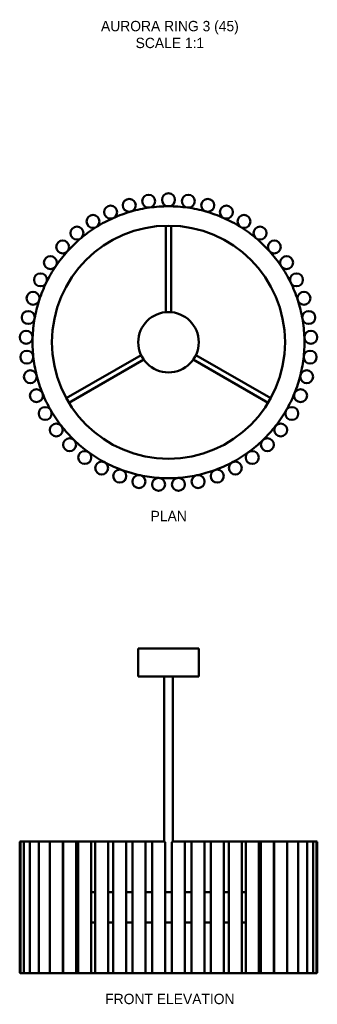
# Model space of a CAD drawing. Header units: millimetres. Extents: x 303 to 993, y 123 to 2404.
import ezdxf

# ---------------------------------------------------------------- set-up
doc = ezdxf.new("R2010")
doc.units = ezdxf.units.MM
doc.layers.add('Symbol (ANSI)', color=7, linetype='Continuous', lineweight=25)
doc.layers.add('Visible (ANSI)', color=7, linetype='Continuous', lineweight=50)
doc.styles.add('Note Text (ANSI)', font='tahoma.ttf')

msp = doc.modelspace()

# ---------------------------------------------------------------- linework, layer by layer
at = {"layer": 'Visible (ANSI)'}
for p, q in [((642, 1726.5), (642, 1926.7)), ((654, 1726.5), (654, 1926.7)), ((584.6, 1627.1), (411.2, 1527)), ((711.4, 1627.1), (884.8, 1527)), ((590.6, 1616.7), (417.2, 1516.6)), ((705.4, 1616.7), (878.8, 1516.6)), ((718, 947.7), (578, 947.7)), ((578, 882.7), (578, 947.7)), ((718, 882.7), (718, 947.7)), ((578, 882.7), (718, 882.7)), ((638, 500.2), (638, 882.7)), ((658, 500.2), (658, 882.7)), ((303.2, 197.2), (303.2, 498.2)), ((304.8, 197.2), (304.8, 498.2)), ((305.2, 500.2), (306.8, 500.2)), ((306.8, 500.2), (314.8, 500.2)), ((312.8, 197.2), (312.8, 498.2)), ((314.8, 500.2), (329, 500.2)), ((327, 197.2), (327, 498.2)), ((329, 500.2), (349.2, 500.2)), ((347.2, 197.2), (347.2, 498.2)), ((349.2, 500.2), (375, 500.2)), ((373, 197.2), (373, 498.2)), ((375, 500.2), (401, 500.2)), ((401, 500.2), (405.8, 500.2)), ((403, 197.2), (403, 498.2)), ((403.8, 197.2), (403.8, 498.2)), ((405.8, 500.2), (431.8, 500.2)), ((431.8, 500.2), (441, 500.2)), ((433.8, 197.2), (433.8, 498.2)), ((439, 197.2), (439, 498.2)), ((441, 500.2), (467, 500.2)), ((467, 500.2), (480.1, 500.2)), ((469, 197.2), (469, 498.2)), ((478.1, 197.2), (478.1, 498.2)), ((480.1, 500.2), (506.1, 500.2)), ((506.1, 500.2), (522.1, 500.2)), ((508.1, 197.2), (508.1, 498.2)), ((520.1, 197.2), (520.1, 498.2)), ((522.1, 500.2), (548.1, 500.2)), ((548.1, 500.2), (566.4, 500.2)), ((550.1, 197.2), (550.1, 498.2)), ((564.4, 197.2), (564.4, 498.2)), ((566.4, 500.2), (592.4, 500.2)), ((592.4, 500.2), (612, 500.2)), ((594.4, 197.2), (594.4, 498.2)), ((610, 197.2), (610, 498.2)), ((612, 500.2), (638, 500.2)), ((638, 500.2), (638, 500.2)), ((640, 197.2), (640, 498.2)), ((656, 197.2), (656, 498.2)), ((658, 500.2), (684, 500.2)), ((658, 500.2), (658, 500.2)), ((684, 500.2), (703.6, 500.2)), ((686, 197.2), (686, 498.2)), ((701.6, 197.2), (701.6, 498.2)), ((703.6, 500.2), (729.6, 500.2)), ((729.6, 500.2), (747.9, 500.2)), ((731.6, 197.2), (731.6, 498.2)), ((745.9, 197.2), (745.9, 498.2)), ((747.9, 500.2), (773.9, 500.2)), ((773.9, 500.2), (789.9, 500.2)), ((775.9, 197.2), (775.9, 498.2)), ((787.9, 197.2), (787.9, 498.2)), ((789.9, 500.2), (815.9, 500.2)), ((815.9, 500.2), (829, 500.2)), ((817.9, 197.2), (817.9, 498.2)), ((827, 197.2), (827, 498.2)), ((829, 500.2), (855, 500.2)), ((855, 500.2), (864.2, 500.2)), ((857, 197.2), (857, 498.2)), ((862.2, 197.2), (862.2, 498.2)), ((864.2, 500.2), (890.2, 500.2)), ((890.2, 500.2), (895, 500.2)), ((892.2, 197.2), (892.2, 498.2)), ((893, 197.2), (893, 498.2)), ((895, 500.2), (921, 500.2)), ((921, 500.2), (946.8, 500.2)), ((923, 197.2), (923, 498.2)), ((946.8, 500.2), (967, 500.2)), ((948.8, 197.2), (948.8, 498.2)), ((967, 500.2), (981.2, 500.2)), ((969, 197.2), (969, 498.2)), ((981.2, 500.2), (989.2, 500.2)), ((983.2, 197.2), (983.2, 498.2)), ((989.2, 500.2), (990.8, 500.2)), ((991.2, 197.2), (991.2, 498.2)), ((992.8, 197.2), (992.8, 498.2)), ((403.8, 382.7), (403, 382.7)), ((439, 382.7), (433.8, 382.7)), ((478.1, 382.7), (469, 382.7)), ((520.1, 382.7), (508.1, 382.7)), ((564.4, 382.7), (550.1, 382.7)), ((610, 382.7), (594.4, 382.7)), ((656, 382.7), (640, 382.7)), ((701.6, 382.7), (686, 382.7)), ((745.9, 382.7), (731.6, 382.7)), ((787.9, 382.7), (775.9, 382.7)), ((827, 382.7), (817.9, 382.7)), ((862.2, 382.7), (857, 382.7)), ((893, 382.7), (892.2, 382.7)), ((403, 312.7), (403.8, 312.7)), ((433.8, 312.7), (439, 312.7)), ((469, 312.7), (478.1, 312.7)), ((508.1, 312.7), (520.1, 312.7)), ((550.1, 312.7), (564.4, 312.7)), ((594.4, 312.7), (610, 312.7)), ((640, 312.7), (656, 312.7)), ((686, 312.7), (701.6, 312.7)), ((731.6, 312.7), (745.9, 312.7)), ((775.9, 312.7), (787.9, 312.7)), ((817.9, 312.7), (827, 312.7)), ((857, 312.7), (862.2, 312.7)), ((892.2, 312.7), (893, 312.7)), ((306.8, 195.2), (305.2, 195.2)), ((314.8, 195.2), (306.8, 195.2)), ((329, 195.2), (314.8, 195.2)), ((349.2, 195.2), (329, 195.2)), ((375, 195.2), (349.2, 195.2)), ((401, 195.2), (375, 195.2)), ((405.8, 195.2), (401, 195.2)), ((431.8, 195.2), (405.8, 195.2)), ((441, 195.2), (431.8, 195.2)), ((467, 195.2), (441, 195.2)), ((480.1, 195.2), (467, 195.2)), ((506.1, 195.2), (480.1, 195.2)), ((522.1, 195.2), (506.1, 195.2)), ((548.1, 195.2), (522.1, 195.2)), ((566.4, 195.2), (548.1, 195.2)), ((592.4, 195.2), (566.4, 195.2)), ((612, 195.2), (592.4, 195.2)), ((638, 195.2), (612, 195.2)), ((658, 195.2), (638, 195.2)), ((684, 195.2), (658, 195.2)), ((703.6, 195.2), (684, 195.2)), ((729.6, 195.2), (703.6, 195.2)), ((747.9, 195.2), (729.6, 195.2)), ((773.9, 195.2), (747.9, 195.2)), ((789.9, 195.2), (773.9, 195.2)), ((815.9, 195.2), (789.9, 195.2)), ((829, 195.2), (815.9, 195.2)), ((855, 195.2), (829, 195.2)), ((864.2, 195.2), (855, 195.2)), ((890.2, 195.2), (864.2, 195.2)), ((895, 195.2), (890.2, 195.2)), ((921, 195.2), (895, 195.2)), ((946.8, 195.2), (921, 195.2)), ((967, 195.2), (946.8, 195.2)), ((981.2, 195.2), (967, 195.2)), ((989.2, 195.2), (981.2, 195.2)), ((990.8, 195.2), (989.2, 195.2))]:
    msp.add_line(p, q, dxfattribs=at)
for centre, radius in [((557, 1974), 15), ((602.1, 1983.6), 15), ((648, 1986.8), 15), ((693.9, 1983.6), 15), ((739, 1974), 15), ((513.8, 1958.2), 15), ((782.2, 1958.2), 15), ((473.1, 1936.6), 15), ((822.9, 1936.6), 15), ((648, 1656.8), 270), ((435.9, 1909.6), 15), ((860.1, 1909.6), 15), ((402.8, 1877.6), 15), ((893.2, 1877.6), 15), ((374.4, 1841.3), 15), ((921.6, 1841.3), 15), ((351.4, 1801.4), 15), ((944.6, 1801.4), 15), ((334.2, 1758.7), 15), ((961.8, 1758.7), 15), ((323, 1714.1), 15), ((648, 1656.8), 70), ((973, 1714.1), 15), ((318.2, 1668.3), 15), ((977.8, 1668.3), 15), ((319.8, 1622.3), 15), ((976.2, 1622.3), 15), ((327.8, 1576.9), 15), ((968.2, 1576.9), 15), ((342, 1533.1), 15), ((954, 1533.1), 15), ((362.2, 1491.8), 15), ((933.8, 1491.8), 15), ((388, 1453.6), 15), ((908, 1453.6), 15), ((418.8, 1419.4), 15), ((877.2, 1419.4), 15), ((454, 1389.8), 15), ((842, 1389.8), 15), ((493.1, 1365.4), 15), ((802.9, 1365.4), 15), ((535.1, 1346.7), 15), ((579.4, 1334), 15), ((716.6, 1334), 15), ((760.9, 1346.7), 15), ((625, 1327.6), 15), ((671, 1327.6), 15)]:
    msp.add_circle(centre, radius, dxfattribs=at)
for centre, radius, start, end in [((648, 1656.8), 315, 98, 106), ((648, 1656.8), 315, 90, 98), ((648, 1656.8), 315, 82, 90), ((648, 1656.8), 315, 74, 82), ((648, 1656.8), 315, 114, 122), ((648, 1656.8), 315, 106, 114), ((648, 1656.8), 315, 66, 74), ((648, 1656.8), 315, 58, 66), ((648, 1656.8), 315, 122, 130), ((648, 1656.8), 315, 50, 58), ((648, 1656.8), 315, 130, 138), ((648, 1656.8), 315, 42, 50), ((648, 1656.8), 315, 138, 146), ((648, 1656.8), 315, 34, 42), ((648, 1656.8), 315, 146, 154), ((648, 1656.8), 315, 26, 34), ((648, 1656.8), 315, 154, 162), ((648, 1656.8), 315, 18, 26), ((648, 1656.8), 315, 162, 170), ((648, 1656.8), 315, 10, 18), ((648, 1656.8), 315, 170, 178), ((648, 1656.8), 315, 2, 10), ((648, 1656.8), 315, 178, 186), ((648, 1656.8), 315, 354, 2), ((648, 1656.8), 315, 186, 194), ((648, 1656.8), 315, 346, 354), ((648, 1656.8), 315, 194, 202), ((648, 1656.8), 315, 338, 346), ((648, 1656.8), 315, 202, 210), ((648, 1656.8), 315, 330, 338), ((648, 1656.8), 315, 210, 218), ((648, 1656.8), 315, 322, 330), ((648, 1656.8), 315, 218, 226), ((648, 1656.8), 315, 314, 322), ((648, 1656.8), 315, 226, 234), ((648, 1656.8), 315, 306, 314), ((648, 1656.8), 315, 234, 242), ((648, 1656.8), 315, 298, 306), ((648, 1656.8), 315, 242, 250), ((648, 1656.8), 315, 290, 298), ((648, 1656.8), 315, 250, 258), ((648, 1656.8), 315, 258, 266), ((648, 1656.8), 315, 274, 282), ((648, 1656.8), 315, 282, 290), ((648, 1656.8), 315, 266, 274), ((305.2, 498.2), 2, 90, 180), ((306.8, 498.2), 2, 90, 180), ((314.8, 498.2), 2, 90, 180), ((329, 498.2), 2, 90, 180), ((349.2, 498.2), 2, 90, 180), ((375, 498.2), 2, 90, 180), ((401, 498.2), 2, 0, 90), ((405.8, 498.2), 2, 90, 180), ((431.8, 498.2), 2, 0, 90), ((441, 498.2), 2, 90, 180), ((467, 498.2), 2, 0, 90), ((480.1, 498.2), 2, 90, 180), ((506.1, 498.2), 2, 0, 90), ((522.1, 498.2), 2, 90, 180), ((548.1, 498.2), 2, 0, 90), ((566.4, 498.2), 2, 90, 180), ((592.4, 498.2), 2, 0, 90), ((612, 498.2), 2, 90, 180), ((638, 498.2), 2, 0, 90), ((658, 498.2), 2, 90, 180), ((684, 498.2), 2, 0, 90), ((703.6, 498.2), 2, 90, 180), ((729.6, 498.2), 2, 0, 90), ((747.9, 498.2), 2, 90, 180), ((773.9, 498.2), 2, 0, 90), ((789.9, 498.2), 2, 90, 180), ((815.9, 498.2), 2, 0, 90), ((829, 498.2), 2, 90, 180), ((855, 498.2), 2, 0, 90), ((864.2, 498.2), 2, 90, 180), ((890.2, 498.2), 2, 0, 90), ((895, 498.2), 2, 90, 180), ((921, 498.2), 2, 0, 90), ((946.8, 498.2), 2, 0, 90), ((967, 498.2), 2, 0, 90), ((981.2, 498.2), 2, 0, 90), ((989.2, 498.2), 2, 0, 90), ((990.8, 498.2), 2, 0, 90), ((305.2, 197.2), 2, 180, 270), ((306.8, 197.2), 2, 180, 270), ((314.8, 197.2), 2, 180, 270), ((329, 197.2), 2, 180, 270), ((349.2, 197.2), 2, 180, 270), ((375, 197.2), 2, 180, 270), ((401, 197.2), 2, 270, 0), ((405.8, 197.2), 2, 180, 270), ((431.8, 197.2), 2, 270, 0), ((441, 197.2), 2, 180, 270), ((467, 197.2), 2, 270, 0), ((480.1, 197.2), 2, 180, 270), ((506.1, 197.2), 2, 270, 0), ((522.1, 197.2), 2, 180, 270), ((548.1, 197.2), 2, 270, 0), ((566.4, 197.2), 2, 180, 270), ((592.4, 197.2), 2, 270, 0), ((612, 197.2), 2, 180, 270), ((638, 197.2), 2, 270, 0), ((658, 197.2), 2, 180, 270), ((684, 197.2), 2, 270, 0), ((703.6, 197.2), 2, 180, 270), ((729.6, 197.2), 2, 270, 0), ((747.9, 197.2), 2, 180, 270), ((773.9, 197.2), 2, 270, 0), ((789.9, 197.2), 2, 180, 270), ((815.9, 197.2), 2, 270, 0), ((829, 197.2), 2, 180, 270), ((855, 197.2), 2, 270, 0), ((864.2, 197.2), 2, 180, 270), ((890.2, 197.2), 2, 270, 0), ((895, 197.2), 2, 180, 270), ((921, 197.2), 2, 270, 0), ((946.8, 197.2), 2, 270, 0), ((967, 197.2), 2, 270, 0), ((981.2, 197.2), 2, 270, 0), ((989.2, 197.2), 2, 270, 0), ((990.8, 197.2), 2, 270, 0)]:
    msp.add_arc(centre, radius, start, end, dxfattribs=at)

# ---------------------------------------------------------------- texts
at = {"layer": 'Symbol (ANSI)', "insert": (651.2, 2401.2), "char_height": 24, "width": 1299.481, "attachment_point": 2, "line_spacing_factor": 0.976645, "style": 'Note Text (ANSI)'}
msp.add_mtext('{\\fGill Sans MT|b0|i0;\\H24.0000;AURORA RING 3 (45)\\P\\fGill Sans MT|b0|i0;\\H24.0000;SCALE 1:1}', dxfattribs=at)
at = {"layer": 'Symbol (ANSI)', "char_height": 24, "attachment_point": 2, "style": 'Note Text (ANSI)'}
for s, insert, width in [('{\\fGill Sans MT|b0|i0;\\H24.0000;PLAN }', (648.5, 1266.3), 1302.351), ('{\\fGill Sans MT|b0|i0;\\H24.0000;FRONT ELEVATION}', (651.2, 147.6), 1294.878)]:
    msp.add_mtext(s, dxfattribs=dict(at, insert=insert, width=width))

doc.saveas('drawing.dxf')
